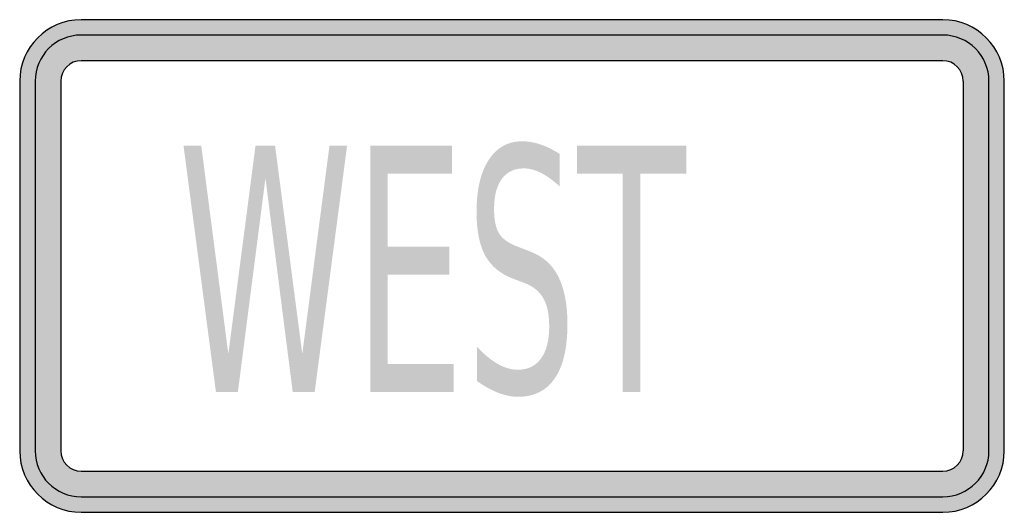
# Model space of a CAD drawing. Header units: inches. Extents: x -0.5 to 0.5, y -0.25 to 0.25.
import ezdxf

# ---------------------------------------------------------------- set-up
doc = ezdxf.new("R2010")
doc.units = ezdxf.units.IN
doc.header["$MEASUREMENT"] = 0

msp = doc.modelspace()

# ---------------------------------------------------------------- hatches: boundary and pattern name
h = msp.add_hatch(color=7)
h.paths.add_polyline_path([(0.4375, -0.25), (-0.4375, -0.25), (-0.446, -0.2493), (-0.4542, -0.2477), (-0.4618, -0.245), (-0.469, -0.2415), (-0.4757, -0.237), (-0.4817, -0.2317), (-0.487, -0.2257), (-0.4915, -0.219), (-0.495, -0.2118), (-0.4977, -0.2042), (-0.4993, -0.196), (-0.5, -0.1875), (-0.5, 0.1875), (-0.4993, 0.196), (-0.4977, 0.2042), (-0.495, 0.2118), (-0.4915, 0.219), (-0.487, 0.2257), (-0.4817, 0.2317), (-0.4757, 0.237), (-0.469, 0.2415), (-0.4618, 0.2452), (-0.4542, 0.2478), (-0.446, 0.2495), (-0.4375, 0.25), (0.4375, 0.25), (0.446, 0.2495), (0.4542, 0.2478), (0.4618, 0.2452), (0.469, 0.2415), (0.4757, 0.237), (0.4817, 0.2317), (0.487, 0.2257), (0.4915, 0.219), (0.4952, 0.2118), (0.4978, 0.2042), (0.4995, 0.196), (0.5, 0.1875), (0.5, -0.1875), (0.4995, -0.196), (0.4978, -0.2042), (0.4952, -0.2118), (0.4915, -0.219), (0.487, -0.2257), (0.4817, -0.2317), (0.4757, -0.237), (0.469, -0.2415), (0.4618, -0.245), (0.4542, -0.2477), (0.446, -0.2493), (0.4375, -0.25)])
h.paths.add_polyline_path([(-0.4583, 0.1875), (-0.4583, -0.1875), (-0.4582, -0.1903), (-0.4575, -0.193), (-0.4567, -0.1955), (-0.4555, -0.198), (-0.454, -0.2002), (-0.4522, -0.2022), (-0.4502, -0.204), (-0.448, -0.2055), (-0.4455, -0.2067), (-0.443, -0.2075), (-0.4403, -0.2082), (-0.4375, -0.2083), (0.4375, -0.2083), (0.4403, -0.2082), (0.443, -0.2075), (0.4457, -0.2067), (0.448, -0.2055), (0.4502, -0.204), (0.4522, -0.2022), (0.454, -0.2002), (0.4555, -0.198), (0.4567, -0.1955), (0.4577, -0.193), (0.4582, -0.1903), (0.4583, -0.1875), (0.4583, 0.1875), (0.4582, 0.1903), (0.4577, 0.193), (0.4567, 0.1957), (0.4555, 0.198), (0.454, 0.2002), (0.4522, 0.2022), (0.4502, 0.204), (0.448, 0.2055), (0.4457, 0.2067), (0.443, 0.2077), (0.4403, 0.2082), (0.4375, 0.2083), (-0.4375, 0.2083), (-0.4403, 0.2082), (-0.443, 0.2077), (-0.4455, 0.2067), (-0.448, 0.2055), (-0.4502, 0.204), (-0.4522, 0.2022), (-0.454, 0.2002), (-0.4555, 0.198), (-0.4567, 0.1957), (-0.4575, 0.193), (-0.4582, 0.1903), (-0.4583, 0.1875)], flags=0)
for points in [[(-0.3336, 0.122), (-0.3156, 0.122), (-0.2881, -0.0893), (-0.2605, 0.122), (-0.2406, 0.122), (-0.213, -0.0893), (-0.1854, 0.122), (-0.1675, 0.122), (-0.2004, -0.1279), (-0.2227, -0.1279), (-0.2504, 0.0891), (-0.2784, -0.1279), (-0.3007, -0.1279), (-0.3336, 0.122)], [(-0.1439, 0.122), (-0.061, 0.122), (-0.061, 0.0936), (-0.1262, 0.0936), (-0.1262, 0.0196), (-0.0637, 0.0196), (-0.0637, -0.0089), (-0.1262, -0.0089), (-0.1262, -0.0995), (-0.0594, -0.0995), (-0.0594, -0.1279), (-0.1439, -0.1279), (-0.1439, 0.122)], [(0.0659, 0.122), (0.1769, 0.122), (0.1769, 0.0936), (0.1303, 0.0936), (0.1303, -0.1279), (0.1125, -0.1279), (0.1125, 0.0936), (0.0659, 0.0936), (0.0659, 0.122)]]:
    msp.add_hatch(color=7).paths.add_polyline_path(points)
h = msp.add_hatch(color=7)
edge = h.paths.add_edge_path()
edge.add_line((0.0484, 0.1138), (0.0484, 0.0809))
edge.add_spline(control_points=[(0.0484, 0.0809), (0.0416, 0.087), (0.0353, 0.0916), (0.0293, 0.0946), (0.0233, 0.0976), (0.0176, 0.0991), (0.012, 0.0991), (0.0023, 0.0991), (-0.0051, 0.0955), (-0.0104, 0.0884), (-0.0156, 0.0812), (-0.0182, 0.0711), (-0.0182, 0.0579), (-0.0182, 0.0469), (-0.0165, 0.0385), (-0.013, 0.0329), (-0.0095, 0.0273), (-0.0029, 0.0227), (0.0068, 0.0192)], knot_values=[0, 0, 0, 0, 1, 1, 1, 2, 2, 2, 3, 3, 3, 4, 4, 4, 5, 5, 5, 6, 6, 6, 6], degree=3, periodic=0)
edge.add_line((0.0068, 0.0192), (0.0175, 0.0151))
edge.add_spline(control_points=[(0.0175, 0.0151), (0.0308, 0.0103), (0.0406, 0.0018), (0.0468, -0.0103), (0.0531, -0.0224), (0.0563, -0.0386), (0.0563, -0.059), (0.0563, -0.0832), (0.052, -0.1015), (0.0435, -0.114), (0.035, -0.1265), (0.0225, -0.1328), (0.0061, -0.1328), (-0.0002, -0.1328), (-0.0068, -0.1314), (-0.0138, -0.1288), (-0.0208, -0.1261), (-0.028, -0.1221), (-0.0355, -0.1169)], knot_values=[0, 0, 0, 0, 1, 1, 1, 2, 2, 2, 3, 3, 3, 4, 4, 4, 5, 5, 5, 6, 6, 6, 6], degree=3, periodic=0)
edge.add_line((-0.0355, -0.1169), (-0.0355, -0.0821))
edge.add_spline(control_points=[(-0.0355, -0.0821), (-0.0283, -0.0898), (-0.0212, -0.0956), (-0.0143, -0.0995), (-0.0074, -0.1034), (-0.0006, -0.1053), (0.0061, -0.1053), (0.0162, -0.1053), (0.024, -0.1015), (0.0295, -0.0939), (0.035, -0.0864), (0.0378, -0.0755), (0.0378, -0.0615), (0.0378, -0.0492), (0.0358, -0.0396), (0.0318, -0.0327), (0.0279, -0.0257), (0.0214, -0.0206), (0.0123, -0.0171)], knot_values=[0, 0, 0, 0, 1, 1, 1, 2, 2, 2, 3, 3, 3, 4, 4, 4, 5, 5, 5, 6, 6, 6, 6], degree=3, periodic=0)
edge.add_line((0.0123, -0.0171), (0.0016, -0.0131))
edge.add_spline(control_points=[(0.0016, -0.0131), (-0.0117, -0.0081), (-0.0213, -0.0002), (-0.0272, 0.0105), (-0.0331, 0.0213), (-0.036, 0.0362), (-0.036, 0.0552), (-0.036, 0.0773), (-0.0319, 0.0948), (-0.0238, 0.1075), (-0.0156, 0.1202), (-0.0043, 0.1266), (0.01, 0.1266), (0.0162, 0.1266), (0.0224, 0.1255), (0.0288, 0.1234), (0.0352, 0.1213), (0.0417, 0.1181), (0.0484, 0.1138)], knot_values=[0, 0, 0, 0, 1, 1, 1, 2, 2, 2, 3, 3, 3, 4, 4, 4, 5, 5, 5, 6, 6, 6, 6], degree=3, periodic=0)

# ---------------------------------------------------------------- linework, layer by layer
at = {"color": 7}
for p, q in [((0.4375, 0.25), (-0.4375, 0.25)), ((0.4375, 0.2344), (-0.4375, 0.2344)), ((0.4375, 0.2084), (-0.4375, 0.2084)), ((-0.5, 0.1875), (-0.5, -0.1875)), ((-0.4843, 0.1875), (-0.4843, -0.1875)), ((-0.4583, 0.1875), (-0.4583, -0.1875)), ((0.4584, -0.1875), (0.4584, 0.1875)), ((0.4843, -0.1875), (0.4843, 0.1875)), ((0.5, -0.1875), (0.5, 0.1875)), ((-0.4375, -0.2083), (0.4375, -0.2083)), ((-0.4375, -0.2343), (0.4375, -0.2343)), ((-0.4375, -0.25), (0.4375, -0.25))]:
    msp.add_line(p, q, dxfattribs=at)
for points in [[(-0.4375, 0.25), (-0.472, 0.25), (-0.5, 0.222), (-0.5, 0.1875)], [(0.5, 0.1875), (0.5, 0.222), (0.472, 0.25), (0.4375, 0.25)], [(-0.4375, 0.2344), (-0.4634, 0.2344), (-0.4843, 0.2134), (-0.4843, 0.1875)], [(0.4844, 0.1875), (0.4844, 0.2134), (0.4634, 0.2344), (0.4375, 0.2344)], [(-0.4375, 0.2084), (-0.449, 0.2084), (-0.4583, 0.199), (-0.4583, 0.1875)], [(0.4583, 0.1875), (0.4583, 0.199), (0.449, 0.2084), (0.4375, 0.2084)], [(-0.5, -0.1875), (-0.5, -0.222), (-0.472, -0.25), (-0.4375, -0.25)], [(-0.4843, -0.1875), (-0.4843, -0.2134), (-0.4634, -0.2343), (-0.4375, -0.2343)], [(-0.4583, -0.1875), (-0.4583, -0.199), (-0.449, -0.2083), (-0.4375, -0.2083)], [(0.4375, -0.25), (0.472, -0.25), (0.5, -0.222), (0.5, -0.1875)], [(0.4375, -0.2343), (0.4634, -0.2343), (0.4844, -0.2134), (0.4844, -0.1875)], [(0.4375, -0.2083), (0.449, -0.2083), (0.4583, -0.199), (0.4583, -0.1875)]]:
    msp.add_open_spline(points, degree=3, dxfattribs=at)

doc.saveas('drawing.dxf')
